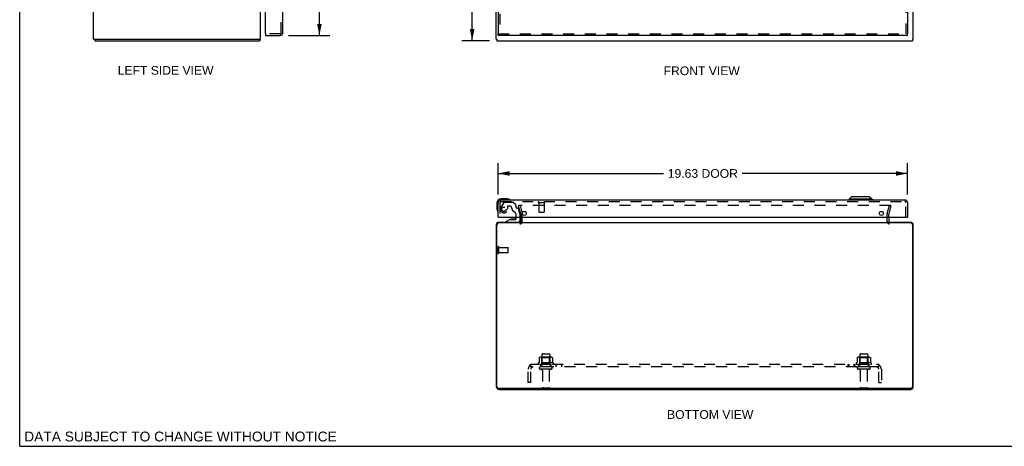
# Model space of a CAD drawing. Header units: inches. Extents: x 0 to 94.4, y 0 to 61.1.
# Tile 1 of 3: x 0 to 47.2, y 0 to 20.4. Entities that reach past the tile are written whole.
import ezdxf

# ---------------------------------------------------------------- set-up
doc = ezdxf.new("R2010")
doc.units = ezdxf.units.IN
doc.header["$LTSCALE"] = 5.194444
doc.header["$MEASUREMENT"] = 0
doc.linetypes.add('HIDDEN', pattern=[0.2, 0.1, -0.1])
doc.layers.get('0').update_dxf_attribs({"linetype": 'CONTINUOUS'})
for name, color, linetype in [('DEFAULT_2', 8, 'HIDDEN'), ('DIMENSIONS', 7, 'CONTINUOUS'), ('DOOR_ASSEMBLY', 7, 'CONTINUOUS'), ('SUBPANEL', 7, 'CONTINUOUS')]:
    doc.layers.add(name, color=color, linetype=linetype)
doc.styles.get("Standard").update_dxf_attribs({"font": 'arial.ttf'})
doc.dimstyles.new('DIMSTYLE_1', dxfattribs={"dimtxt": 0.416667, "dimasz": 0.555556, "dimexe": 0.09, "dimexo": 0.07, "dimgap": 0.0375, "dimtad": 0, "dimtih": 1, "dimtoh": 1, "dimzin": 4, "dimdsep": 46, "dimtxsty": 'Standard', "dimblk": '_FILLED', "dimblk1": '_FILLED', "dimblk2": '_FILLED', "dimcen": 0.09, "dimadec": 3, "dimazin": 1, "dimtfac": 1, "dimtdec": 3, "dimtofl": 0, "dimtmove": 0, "dimatfit": 3, "dimldrblk": '_FILLED', "dimfxl": 0, "dimtolj": 1, "dimtzin": 4, "dimarcsym": 0})

# ---------------------------------------------------------------- blocks, each defined once
blk = doc.blocks.new('_FILLED')
at = {"color": 0, "linetype": 'ByBlock'}
blk.add_solid([(0, 0), (-1, 0.2), (-1, -0.2)], dxfattribs=at)
blk = doc.blocks.new('*D2')
at = {"layer": 'DIMENSIONS', "color": 2, "linetype": 'Continuous'}
for p, q in [((22.53, 43.429), (21.201, 43.429)), ((21.701, 43.429), (21.701, 31.845)), ((21.701, 19.429), (21.701, 31.012)), ((22.53, 19.429), (21.201, 19.429))]:
    blk.add_line(p, q, dxfattribs=at)
at = {"layer": 'DIMENSIONS', "color": 2, "linetype": 'Continuous', "xscale": 0.5555555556, "yscale": 0.5555555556, "zscale": 0.5555555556}
for p, rotation in [((21.701, 43.429), 90), ((21.701, 19.429), 270)]:
    blk.add_blockref('_FILLED', p, dxfattribs=dict(at, rotation=rotation))
at = {"layer": 'DIMENSIONS', "color": 2, "linetype": 'Continuous', "insert": (21.701, 31.637), "char_height": 0.4167, "width": 1.45601, "attachment_point": 2, "line_spacing_factor": 0.9}
blk.add_mtext('24.00', dxfattribs=at)
blk = doc.blocks.new('*D4')
at = {"layer": 'DIMENSIONS', "color": 2, "linetype": 'Continuous'}
for p, q in [((12.887, 43.179), (14.873, 43.179)), ((14.373, 43.179), (14.373, 32.151)), ((14.373, 19.679), (14.373, 30.693)), ((12.887, 19.679), (14.873, 19.679))]:
    blk.add_line(p, q, dxfattribs=at)
at = {"layer": 'DIMENSIONS', "color": 2, "linetype": 'Continuous', "xscale": 0.5555555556, "yscale": 0.5555555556, "zscale": 0.5555555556}
for p, rotation in [((14.373, 43.179), 90), ((14.373, 19.679), 270)]:
    blk.add_blockref('_FILLED', p, dxfattribs=dict(at, rotation=rotation))
at = {"layer": 'DIMENSIONS', "color": 2, "linetype": 'Continuous', "insert": (14.373, 31.943), "char_height": 0.4167, "width": 1.74411, "attachment_point": 2, "line_spacing_factor": 0.9}
blk.add_mtext('23.50\\PDOOR', dxfattribs=at)
blk = doc.blocks.new('*D5')
at = {"layer": 'DIMENSIONS', "color": 2, "linetype": 'Continuous'}
for p, q in [((22.951, 12.066), (22.951, 13.57)), ((42.576, 12.066), (42.576, 13.57)), ((22.951, 13.07), (30.875, 13.07)), ((42.576, 13.07), (34.653, 13.07))]:
    blk.add_line(p, q, dxfattribs=at)
at = {"layer": 'DIMENSIONS', "color": 2, "linetype": 'Continuous', "xscale": 0.5555555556, "yscale": 0.5555555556, "zscale": 0.5555555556, "rotation": 180}
blk.add_blockref('_FILLED', (22.951, 13.07), dxfattribs=at)
at = {"layer": 'DIMENSIONS', "color": 2, "linetype": 'Continuous', "xscale": 0.5555555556, "yscale": 0.5555555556, "zscale": 0.5555555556}
blk.add_blockref('_FILLED', (42.576, 13.07), dxfattribs=at)
at = {"layer": 'DIMENSIONS', "color": 2, "linetype": 'Continuous', "insert": (32.764, 13.278), "char_height": 0.4167, "width": 3.36121, "attachment_point": 2, "line_spacing_factor": 0.9}
blk.add_mtext('19.63 DOOR', dxfattribs=at)

msp = doc.modelspace()

# ---------------------------------------------------------------- linework, layer by layer
at = {"color": 7, "linetype": 'Continuous'}
for p, q in [((0, 0), (0, 61.111)), ((3.55, 19.504), (3.652, 19.504)), ((3.6, 19.504), (3.6, 19.429)), ((11.435, 19.504), (11.547, 19.504)), ((11.524, 19.504), (11.524, 19.429)), ((22.856, 19.504), (22.889, 19.504)), ((22.889, 19.504), (22.889, 19.429)), ((42.856, 19.504), (42.823, 19.504)), ((42.823, 19.504), (42.823, 19.429)), ((0, 0), (94.444, 0))]:
    msp.add_line(p, q, dxfattribs=at)
at = {"color": 3, "linetype": 'Continuous'}
for p, q in [((3.547, 19.504), (3.547, 43.354)), ((11.547, 19.504), (11.547, 43.354)), ((22.856, 19.504), (22.856, 43.354)), ((42.856, 19.504), (42.856, 43.354)), ((3.547, 19.504), (3.55, 19.504)), ((3.6, 19.429), (11.524, 19.429)), ((3.657, 19.504), (11.435, 19.504)), ((22.889, 19.429), (42.823, 19.429)), ((24.031, 10.768), (24.031, 10.969)), ((41.681, 10.969), (41.681, 10.768)), ((22.856, 10.609), (22.856, 2.862)), ((22.889, 2.859), (22.889, 10.623)), ((24.031, 10.703), (22.969, 10.703)), ((24.018, 10.726), (22.973, 10.726)), ((24.031, 10.726), (41.681, 10.726)), ((42.743, 10.703), (41.681, 10.703)), ((42.739, 10.726), (41.694, 10.726)), ((42.823, 10.623), (42.823, 2.859)), ((42.856, 2.862), (42.856, 10.609)), ((22.969, 2.779), (42.743, 2.779)), ((22.992, 2.726), (42.72, 2.726))]:
    msp.add_line(p, q, dxfattribs=at)
for centre, radius, start, end in [((22.973, 10.609), 0.117, 90, 180), ((22.969, 10.623), 0.08, 90, 180), ((23.989, 10.768), 0.042, 270, 360), ((41.723, 10.768), 0.042, 180, 270), ((42.739, 10.609), 0.117, 0, 90), ((42.743, 10.623), 0.08, 0, 90), ((22.992, 2.862), 0.136, 180, 270), ((22.969, 2.859), 0.08, 180, 270), ((42.72, 2.862), 0.136, 270, 360), ((42.743, 2.859), 0.08, 270, 360)]:
    msp.add_arc(centre, radius, start, end, dxfattribs=at)
at = {"layer": 'DEFAULT_2', "color": 8, "linetype": 'HIDDEN'}
for p, q in [((24, 11.539), (23.927, 11.519)), ((24.031, 11.133), (23.927, 11.519)), ((41.759, 11.539), (23.954, 11.539)), ((24, 11.539), (24.103, 11.153)), ((41.61, 11.153), (41.713, 11.539)), ((41.786, 11.519), (41.682, 11.133)), ((41.713, 11.539), (41.786, 11.519)), ((24.031, 10.969), (24.031, 11.127)), ((24.106, 10.768), (24.106, 11.127)), ((41.606, 10.768), (41.606, 11.127)), ((41.681, 10.969), (41.681, 11.127)), ((22.931, 9.259), (22.931, 9.543)), ((22.974, 9.259), (22.974, 9.543)), ((22.974, 9.525), (23.421, 9.525)), ((23.431, 9.287), (23.431, 9.515)), ((22.974, 9.277), (23.421, 9.277)), ((25.487, 4.262), (24.976, 4.262)), ((25.048, 4.242), (25.028, 4.262)), ((25.044, 4.396), (25.044, 3.801)), ((25.074, 4.426), (25.389, 4.426)), ((25.415, 4.242), (25.435, 4.262)), ((25.419, 4.396), (25.419, 3.801)), ((40.737, 4.262), (40.226, 4.262)), ((40.298, 4.242), (40.278, 4.262)), ((40.294, 4.396), (40.294, 3.801)), ((40.324, 4.426), (40.639, 4.426)), ((40.665, 4.242), (40.685, 4.262)), ((40.669, 4.396), (40.669, 3.801)), ((25.587, 3.996), (24.876, 3.996)), ((24.897, 3.926), (25.566, 3.926)), ((24.912, 4.241), (24.912, 4.023)), ((25.489, 3.801), (24.974, 3.801)), ((25.048, 3.946), (25.028, 3.926)), ((25.048, 3.946), (25.048, 4.242)), ((25.415, 4.242), (25.048, 4.242)), ((25.415, 3.946), (25.048, 3.946)), ((25.415, 3.946), (25.415, 4.242)), ((25.415, 3.946), (25.435, 3.926)), ((25.55, 4.241), (25.55, 4.023)), ((40.837, 3.996), (40.126, 3.996)), ((40.147, 3.926), (40.816, 3.926)), ((40.162, 4.241), (40.162, 4.023)), ((40.739, 3.801), (40.224, 3.801)), ((40.298, 3.946), (40.278, 3.926)), ((40.665, 4.242), (40.298, 4.242)), ((40.298, 3.946), (40.298, 4.242)), ((40.665, 3.946), (40.298, 3.946)), ((40.665, 3.946), (40.665, 4.242)), ((40.665, 3.946), (40.685, 3.926)), ((40.8, 4.241), (40.8, 4.023)), ((25.489, 3.691), (24.974, 3.691)), ((25.066, 3.629), (25.066, 2.831)), ((25.396, 3.629), (25.396, 2.831)), ((40.739, 3.691), (40.224, 3.691)), ((40.316, 3.629), (40.316, 2.831)), ((40.646, 3.629), (40.646, 2.831)), ((25.096, 2.801), (25.366, 2.801)), ((40.346, 2.801), (40.616, 2.801))]:
    msp.add_line(p, q, dxfattribs=at)
for points in [[(23.954, 11.539), (23.952, 11.539), (23.951, 11.538), (23.949, 11.538), (23.948, 11.538), (23.946, 11.537), (23.945, 11.536), (23.943, 11.536), (23.942, 11.535), (23.941, 11.534), (23.939, 11.532), (23.938, 11.531), (23.937, 11.53), (23.936, 11.529), (23.936, 11.527), (23.935, 11.526), (23.935, 11.524), (23.934, 11.523), (23.934, 11.521), (23.934, 11.519)], [(23.934, 11.519), (23.934, 11.518), (23.934, 11.516), (23.935, 11.515)], [(41.777, 11.527), (41.776, 11.529), (41.775, 11.53), (41.774, 11.531), (41.773, 11.532), (41.772, 11.534), (41.771, 11.535), (41.77, 11.536), (41.768, 11.536), (41.767, 11.537), (41.765, 11.538), (41.764, 11.538), (41.762, 11.538), (41.76, 11.539), (41.759, 11.539)], [(41.777, 11.527), (41.778, 11.526), (41.778, 11.524), (41.778, 11.523), (41.779, 11.521), (41.779, 11.519)], [(41.779, 11.519), (41.779, 11.518), (41.778, 11.516), (41.778, 11.515)], [(24.912, 4.023), (24.912, 4.021), (24.912, 4.02), (24.912, 4.019), (24.912, 4.018), (24.911, 4.018), (24.911, 4.017), (24.91, 4.017), (24.91, 4.016), (24.91, 4.016), (24.909, 4.015), (24.909, 4.015), (24.909, 4.015), (24.909, 4.015), (24.908, 4.014), (24.908, 4.014), (24.908, 4.014), (24.907, 4.014), (24.907, 4.014)], [(24.918, 4.25), (24.917, 4.249), (24.916, 4.248), (24.915, 4.247), (24.914, 4.245), (24.913, 4.244), (24.913, 4.242), (24.912, 4.241)], [(25.544, 4.25), (25.546, 4.249), (25.547, 4.248), (25.548, 4.247), (25.549, 4.245), (25.55, 4.244), (25.55, 4.242), (25.55, 4.241)], [(25.556, 4.014), (25.555, 4.014), (25.555, 4.014), (25.555, 4.014), (25.554, 4.014), (25.554, 4.015), (25.554, 4.015), (25.554, 4.015), (25.553, 4.015), (25.553, 4.016), (25.553, 4.016), (25.552, 4.017), (25.552, 4.017), (25.552, 4.018), (25.551, 4.018), (25.551, 4.019), (25.551, 4.02), (25.55, 4.021), (25.55, 4.023)], [(40.162, 4.023), (40.162, 4.021), (40.162, 4.02), (40.162, 4.019), (40.162, 4.018), (40.161, 4.018), (40.161, 4.017), (40.16, 4.017), (40.16, 4.016), (40.16, 4.016), (40.159, 4.015), (40.159, 4.015), (40.159, 4.015), (40.159, 4.015), (40.158, 4.014), (40.158, 4.014), (40.158, 4.014), (40.157, 4.014), (40.157, 4.014)], [(40.168, 4.25), (40.167, 4.249), (40.166, 4.248), (40.165, 4.247), (40.164, 4.245), (40.163, 4.244), (40.163, 4.242), (40.162, 4.241)], [(40.794, 4.25), (40.796, 4.249), (40.797, 4.248), (40.798, 4.247), (40.799, 4.245), (40.8, 4.244), (40.8, 4.242), (40.8, 4.241)], [(40.806, 4.014), (40.805, 4.014), (40.805, 4.014), (40.805, 4.014), (40.804, 4.014), (40.804, 4.015), (40.804, 4.015), (40.804, 4.015), (40.803, 4.015), (40.803, 4.016), (40.803, 4.016), (40.802, 4.017), (40.802, 4.017), (40.802, 4.018), (40.801, 4.018), (40.801, 4.019), (40.801, 4.02), (40.8, 4.021), (40.8, 4.023)]]:
    msp.add_lwpolyline(points, dxfattribs=at)
for centre, radius, start, end in [((24.006, 11.127), 0.025, 0, 15), ((24.006, 11.127), 0.1, 0, 15), ((41.706, 11.127), 0.1, 165, 180), ((41.706, 11.127), 0.025, 165, 180), ((23.989, 10.768), 0.117, 270, 360), ((41.723, 10.768), 0.117, 180, 270), ((22.953, 9.543), 0.0215, 360, 180), ((23.421, 9.515), 0.01, 360, 90), ((22.953, 9.259), 0.0215, 180, 0), ((23.421, 9.287), 0.01, 270, 0), ((24.976, 4.121), 0.141, 90, 113.95), ((25.074, 4.396), 0.03, 90, 180), ((25.389, 4.396), 0.03, 0, 90), ((25.487, 4.121), 0.141, 66.05, 90), ((40.226, 4.121), 0.141, 90, 113.95), ((40.324, 4.396), 0.03, 90, 180), ((40.639, 4.396), 0.03, 0, 90), ((40.737, 4.121), 0.141, 66.05, 90), ((24.897, 3.964), 0.0384, 124.4497, 270), ((25.231, 3.396), 0.698, 117.6814, 120.6631), ((24.974, 3.746), 0.055, 90, 270), ((25.489, 3.746), 0.055, 270, 90), ((25.231, 3.396), 0.698, 59.3369, 62.3186), ((25.566, 3.964), 0.0384, 270, 55.5503), ((40.147, 3.964), 0.0384, 124.4497, 270), ((40.481, 3.396), 0.698, 117.6814, 120.6631), ((40.224, 3.746), 0.055, 90, 270), ((40.739, 3.746), 0.055, 270, 90), ((40.481, 3.396), 0.698, 59.3369, 62.3186), ((40.816, 3.964), 0.0384, 270, 55.5503), ((25.004, 3.629), 0.0625, 0, 90), ((25.459, 3.629), 0.0625, 90, 180), ((40.254, 3.629), 0.0625, 0, 90), ((40.709, 3.629), 0.0625, 90, 180), ((25.096, 2.831), 0.03, 180, 270), ((25.366, 2.831), 0.03, 270, 360), ((40.346, 2.831), 0.03, 180, 270), ((40.616, 2.831), 0.03, 270, 360)]:
    msp.add_arc(centre, radius, start, end, dxfattribs=at)
at = {"layer": 'DOOR_ASSEMBLY', "color": 8, "linetype": 'HIDDEN'}
for p, q in [((12.54, 19.796), (12.54, 43.062)), ((42.501, 43.104), (42.501, 19.754)), ((23.026, 23.834), (23.026, 19.754)), ((12.498, 19.754), (11.805, 19.754)), ((22.951, 19.754), (42.576, 19.754)), ((23.026, 11.677), (23.026, 10.969)), ((23.068, 11.719), (42.459, 11.719)), ((23.212, 11.675), (23.077, 11.442)), ((23.238, 11.69), (23.65, 11.69)), ((23.398, 11.489), (23.398, 11.356)), ((23.508, 11.505), (23.414, 11.505)), ((23.787, 11.566), (23.671, 11.681)), ((23.792, 11.552), (23.792, 11.474)), ((23.851, 11.415), (23.896, 11.415)), ((23.994, 11.136), (23.926, 11.392)), ((24.884, 11.676), (25.168, 11.676)), ((24.902, 11.676), (24.902, 11.229)), ((25.15, 11.676), (25.15, 11.229)), ((42.501, 10.969), (42.501, 11.677)), ((23.809, 10.969), (23.809, 11.079)), ((23.994, 11.136), (23.994, 10.969)), ((24.912, 11.219), (25.14, 11.219)), ((23.915, 10.726), (23.325, 10.726))]:
    msp.add_line(p, q, dxfattribs=at)
at = {"layer": 'DOOR_ASSEMBLY', "color": 3, "linetype": 'Continuous'}
for p, q in [((42.576, 43.104), (42.576, 19.754)), ((12.615, 19.796), (12.615, 23.679)), ((22.951, 23.679), (22.951, 19.754)), ((11.79, 19.769), (11.79, 22.837)), ((11.79, 19.679), (12.498, 19.679)), ((42.576, 19.679), (22.951, 19.679)), ((22.951, 10.969), (22.951, 11.677)), ((42.459, 11.794), (23.068, 11.794)), ((42.576, 11.677), (42.576, 10.969)), ((22.966, 10.969), (42.561, 10.969))]:
    msp.add_line(p, q, dxfattribs=at)
at = {"layer": 'DOOR_ASSEMBLY', "color": 7, "linetype": 'Continuous'}
for p, q in [((11.79, 19.754), (11.805, 19.754)), ((11.79, 19.754), (11.79, 19.679)), ((22.951, 19.679), (22.951, 19.754)), ((42.576, 19.679), (42.576, 19.754)), ((23.381, 11.854), (23.091, 11.854)), ((23.419, 11.851), (23.381, 11.854)), ((39.893, 11.952), (39.775, 11.833)), ((40.878, 11.833), (39.775, 11.833)), ((39.775, 11.833), (39.775, 11.794)), ((40.759, 11.952), (39.893, 11.952)), ((40.759, 11.952), (40.878, 11.833)), ((40.878, 11.833), (40.878, 11.794)), ((22.891, 11.654), (22.891, 11.365)), ((22.891, 11.365), (22.894, 11.327)), ((22.966, 10.969), (22.951, 10.969)), ((23.501, 10.864), (23.325, 10.765)), ((23.501, 10.864), (23.778, 10.864)), ((23.66, 10.881), (23.59, 10.881)), ((23.73, 10.881), (23.66, 10.881)), ((23.809, 10.895), (23.809, 10.969)), ((23.994, 10.969), (23.994, 10.805)), ((42.561, 10.969), (42.576, 10.969)), ((23.325, 10.726), (23.325, 10.765))]:
    msp.add_line(p, q, dxfattribs=at)
at = {"layer": 'DOOR_ASSEMBLY', "color": 8, "linetype": 'HIDDEN'}
msp.add_circle((23.226, 11.356), 0.103, dxfattribs=at)
at = {"layer": 'DOOR_ASSEMBLY', "color": 3, "linetype": 'Continuous'}
for centre in [(24.201, 11.157), (41.326, 11.157)]:
    msp.add_circle(centre, 0.094, dxfattribs=at)
for centre, radius, start, end in [((11.805, 19.769), 0.015, 180, 270), ((12.498, 19.796), 0.117, 270, 360), ((23.068, 11.677), 0.117, 90, 180), ((42.459, 11.677), 0.117, 0, 90)]:
    msp.add_arc(centre, radius, start, end, dxfattribs=at)
at = {"layer": 'DOOR_ASSEMBLY', "color": 8, "linetype": 'HIDDEN'}
for centre, radius, start, end in [((12.498, 19.796), 0.042, 270, 360), ((23.068, 11.677), 0.042, 90, 180), ((23.226, 11.356), 0.172, 150, 360), ((23.238, 11.66), 0.03, 90, 150), ((23.414, 11.489), 0.016, 90, 180), ((23.508, 11.415), 0.09, 0, 90), ((23.783, 11.415), 0.185, 180, 244.2582), ((23.65, 11.66), 0.03, 45, 90), ((23.772, 11.552), 0.02, 0, 45), ((23.851, 11.474), 0.059, 180, 270), ((23.896, 11.384), 0.031, 15, 90), ((24.884, 11.698), 0.0215, 90, 270), ((25.168, 11.698), 0.0215, 270, 90), ((42.459, 11.677), 0.042, 0, 90), ((23.621, 11.079), 0.188, 0, 64.2582), ((24.912, 11.229), 0.01, 180, 270), ((25.14, 11.229), 0.01, 270, 360)]:
    msp.add_arc(centre, radius, start, end, dxfattribs=at)
at = {"layer": 'DOOR_ASSEMBLY', "color": 7, "linetype": 'Continuous'}
for centre, radius, start, end in [((23.091, 11.654), 0.2, 90, 180), ((23.381, 11.604), 0.25, 59.1101, 90), ((23.501, 11.809), 0.015, 270, 353.6204), ((23.501, 11.806), 0.015, 6.3796, 59.1101), ((23.141, 11.365), 0.25, 180, 210.8899), ((22.94, 11.244), 0.015, 210.8899, 263.6204), ((22.936, 11.244), 0.015, 276.3796, 360), ((23.59, 10.791), 0.09, 90, 125.1877), ((23.73, 10.791), 0.09, 55.0768, 90), ((23.778, 10.895), 0.031, 270, 360), ((23.915, 10.805), 0.079, 270, 360)]:
    msp.add_arc(centre, radius, start, end, dxfattribs=at)
at = {"layer": 'SUBPANEL', "color": 8, "linetype": 'HIDDEN'}
for p, q in [((24.474, 3.872), (24.553, 3.776)), ((24.513, 3.801), (24.513, 3.926)), ((24.513, 3.926), (41.2, 3.926)), ((41.2, 3.801), (24.513, 3.801)), ((24.515, 3.846), (24.515, 3.848)), ((24.516, 3.845), (24.515, 3.846)), ((24.516, 3.844), (24.516, 3.845)), ((24.516, 3.842), (24.516, 3.844)), ((24.517, 3.841), (24.516, 3.842)), ((24.517, 3.84), (24.517, 3.841)), ((24.518, 3.838), (24.517, 3.84)), ((24.518, 3.837), (24.518, 3.838)), ((24.519, 3.835), (24.518, 3.837)), ((24.519, 3.834), (24.519, 3.835)), ((24.519, 3.832), (24.519, 3.834)), ((24.52, 3.831), (24.519, 3.832)), ((24.521, 3.829), (24.52, 3.831)), ((24.521, 3.828), (24.521, 3.829)), ((24.522, 3.826), (24.521, 3.828)), ((24.522, 3.824), (24.522, 3.826)), ((24.523, 3.823), (24.522, 3.824)), ((24.524, 3.821), (24.523, 3.823)), ((24.54, 3.783), (24.535, 3.788)), ((24.981, 3.926), (24.981, 3.801)), ((25.481, 3.926), (25.481, 3.801)), ((25.71, 3.926), (25.71, 3.801)), ((25.991, 3.926), (25.991, 3.801)), ((39.722, 3.926), (39.722, 3.801)), ((39.761, 3.926), (39.761, 3.801)), ((40.003, 3.926), (40.003, 3.801)), ((40.042, 3.926), (40.042, 3.801)), ((40.231, 3.926), (40.231, 3.801)), ((40.731, 3.926), (40.731, 3.801)), ((41.239, 3.872), (41.159, 3.776)), ((41.18, 3.801), (41.18, 3.801)), ((41.185, 3.811), (41.184, 3.81)), ((41.184, 3.81), (41.184, 3.809)), ((41.186, 3.813), (41.185, 3.811)), ((41.187, 3.816), (41.186, 3.814)), ((41.186, 3.814), (41.186, 3.813)), ((41.188, 3.817), (41.187, 3.816)), ((41.188, 3.819), (41.188, 3.817)), ((41.192, 3.828), (41.191, 3.826)), ((41.193, 3.831), (41.192, 3.83)), ((41.192, 3.83), (41.192, 3.828)), ((41.194, 3.835), (41.193, 3.833)), ((41.193, 3.833), (41.193, 3.831)), ((41.195, 3.838), (41.194, 3.836)), ((41.194, 3.836), (41.194, 3.835)), ((41.196, 3.841), (41.195, 3.839)), ((41.195, 3.839), (41.195, 3.838)), ((41.197, 3.843), (41.196, 3.842)), ((41.196, 3.842), (41.196, 3.841)), ((41.198, 3.847), (41.197, 3.846)), ((41.197, 3.846), (41.197, 3.845)), ((41.197, 3.845), (41.197, 3.843)), ((41.199, 3.851), (41.198, 3.85)), ((41.198, 3.85), (41.198, 3.849)), ((41.198, 3.849), (41.198, 3.847)), ((41.199, 3.853), (41.199, 3.852)), ((41.199, 3.852), (41.199, 3.851)), ((41.2, 3.801), (41.2, 3.926)), ((24.388, 3.051), (24.388, 3.689)), ((24.513, 3.051), (24.513, 3.689)), ((41.2, 3.051), (41.2, 3.689)), ((41.325, 3.689), (41.325, 3.051)), ((24.513, 3.051), (24.388, 3.051)), ((41.2, 3.051), (41.325, 3.051))]:
    msp.add_line(p, q, dxfattribs=at)
for points in [[(24.474, 3.872), (24.476, 3.874), (24.478, 3.875), (24.479, 3.878), (24.481, 3.88), (24.482, 3.882), (24.484, 3.885), (24.486, 3.888), (24.487, 3.891), (24.489, 3.894), (24.49, 3.898), (24.491, 3.901), (24.493, 3.904), (24.494, 3.907), (24.495, 3.91), (24.497, 3.912), (24.498, 3.915), (24.499, 3.917), (24.501, 3.919), (24.503, 3.921), (24.504, 3.923), (24.506, 3.924), (24.508, 3.925), (24.509, 3.925), (24.51, 3.926), (24.512, 3.926), (24.513, 3.926)], [(24.513, 3.86), (24.513, 3.861), (24.513, 3.861), (24.513, 3.861), (24.513, 3.861), (24.513, 3.861), (24.513, 3.86), (24.513, 3.86), (24.513, 3.86), (24.513, 3.86), (24.513, 3.859), (24.513, 3.859), (24.513, 3.858), (24.513, 3.858), (24.513, 3.857)], [(24.515, 3.848), (24.515, 3.849), (24.515, 3.85), (24.514, 3.85), (24.514, 3.851), (24.514, 3.852), (24.514, 3.852), (24.514, 3.853), (24.514, 3.853), (24.514, 3.854), (24.513, 3.855), (24.513, 3.855), (24.513, 3.856), (24.513, 3.856), (24.513, 3.857), (24.513, 3.857), (24.513, 3.858), (24.513, 3.858), (24.513, 3.859), (24.513, 3.859), (24.513, 3.86), (24.513, 3.86), (24.513, 3.86), (24.513, 3.86)], [(24.535, 3.788), (24.533, 3.789), (24.531, 3.791), (24.53, 3.792), (24.528, 3.794), (24.526, 3.796), (24.524, 3.797), (24.522, 3.798), (24.52, 3.799), (24.518, 3.8), (24.517, 3.8), (24.515, 3.801), (24.514, 3.801), (24.513, 3.801)], [(24.536, 3.797), (24.536, 3.797), (24.536, 3.797), (24.536, 3.797), (24.536, 3.797), (24.535, 3.797), (24.535, 3.798), (24.535, 3.798), (24.535, 3.798), (24.535, 3.799), (24.534, 3.799), (24.534, 3.799), (24.534, 3.8), (24.534, 3.8), (24.533, 3.801), (24.533, 3.801), (24.533, 3.802), (24.532, 3.802), (24.532, 3.803), (24.532, 3.803), (24.532, 3.804), (24.531, 3.805), (24.531, 3.805), (24.531, 3.806), (24.53, 3.807), (24.53, 3.807), (24.53, 3.808), (24.529, 3.809), (24.529, 3.809), (24.528, 3.81), (24.528, 3.811), (24.528, 3.812), (24.527, 3.812), (24.527, 3.813), (24.527, 3.814), (24.526, 3.815), (24.526, 3.815), (24.526, 3.816), (24.525, 3.817), (24.525, 3.818), (24.525, 3.819), (24.524, 3.819), (24.524, 3.82), (24.524, 3.821)], [(24.533, 3.801), (24.533, 3.8), (24.533, 3.8), (24.534, 3.8), (24.534, 3.799), (24.534, 3.799), (24.535, 3.798), (24.535, 3.798), (24.535, 3.798), (24.535, 3.798), (24.535, 3.797), (24.535, 3.797), (24.536, 3.797)], [(24.553, 3.776), (24.553, 3.775), (24.552, 3.775), (24.552, 3.775), (24.551, 3.775), (24.55, 3.775), (24.55, 3.776), (24.549, 3.776), (24.548, 3.777), (24.547, 3.777), (24.545, 3.778), (24.544, 3.779), (24.543, 3.781), (24.541, 3.782), (24.54, 3.783)], [(41.159, 3.776), (41.16, 3.775), (41.16, 3.775), (41.161, 3.775), (41.162, 3.775), (41.162, 3.775), (41.163, 3.776), (41.164, 3.776), (41.165, 3.777), (41.166, 3.777), (41.167, 3.778), (41.169, 3.779), (41.17, 3.781), (41.171, 3.782), (41.173, 3.783), (41.176, 3.786)], [(41.176, 3.786), (41.178, 3.788), (41.18, 3.789), (41.181, 3.791), (41.183, 3.792), (41.185, 3.794), (41.187, 3.796), (41.189, 3.797), (41.191, 3.798), (41.193, 3.799), (41.194, 3.8), (41.196, 3.8), (41.198, 3.801), (41.199, 3.801), (41.2, 3.801)], [(41.184, 3.809), (41.183, 3.807), (41.183, 3.807), (41.182, 3.806), (41.182, 3.806), (41.182, 3.805), (41.181, 3.804), (41.181, 3.804), (41.181, 3.803), (41.181, 3.803), (41.18, 3.802), (41.18, 3.802), (41.18, 3.801), (41.179, 3.801), (41.179, 3.8), (41.179, 3.8), (41.179, 3.8), (41.178, 3.799), (41.178, 3.799), (41.178, 3.798), (41.178, 3.798), (41.178, 3.798), (41.177, 3.797), (41.177, 3.797), (41.177, 3.797)], [(41.177, 3.797), (41.177, 3.797), (41.177, 3.797), (41.177, 3.797), (41.177, 3.797), (41.177, 3.797), (41.177, 3.797), (41.178, 3.798), (41.178, 3.798), (41.178, 3.798), (41.178, 3.798), (41.178, 3.799), (41.179, 3.799), (41.179, 3.799), (41.179, 3.8), (41.18, 3.8), (41.18, 3.801)], [(41.191, 3.826), (41.191, 3.825), (41.19, 3.824), (41.19, 3.823), (41.19, 3.822), (41.189, 3.821), (41.189, 3.821), (41.189, 3.82), (41.188, 3.819)], [(41.2, 3.861), (41.2, 3.861), (41.2, 3.861), (41.2, 3.86), (41.2, 3.86), (41.2, 3.86), (41.2, 3.86), (41.2, 3.859), (41.2, 3.859), (41.2, 3.859), (41.2, 3.858), (41.2, 3.858), (41.2, 3.857), (41.2, 3.857), (41.2, 3.856), (41.199, 3.856), (41.199, 3.855), (41.199, 3.855), (41.199, 3.854), (41.199, 3.854), (41.199, 3.853)], [(41.239, 3.872), (41.237, 3.874), (41.235, 3.875), (41.234, 3.878), (41.232, 3.88), (41.23, 3.882), (41.229, 3.885), (41.227, 3.888), (41.226, 3.891), (41.224, 3.894), (41.223, 3.898), (41.221, 3.901), (41.22, 3.904), (41.219, 3.907), (41.217, 3.91), (41.216, 3.912), (41.215, 3.915), (41.213, 3.917), (41.212, 3.919), (41.21, 3.921), (41.208, 3.923), (41.207, 3.924), (41.205, 3.925), (41.204, 3.925), (41.202, 3.926), (41.201, 3.926), (41.2, 3.926)], [(41.2, 3.858), (41.2, 3.858), (41.2, 3.859), (41.2, 3.859), (41.2, 3.859), (41.2, 3.86), (41.2, 3.86), (41.2, 3.86), (41.2, 3.86), (41.2, 3.861), (41.2, 3.861), (41.2, 3.861)]]:
    msp.add_lwpolyline(points, dxfattribs=at)
for centre, radius, start, end in [((24.625, 3.689), 0.237, 90, 180), ((24.625, 3.689), 0.112, 90, 180), ((41.088, 3.689), 0.237, 0, 90), ((41.088, 3.689), 0.112, 0, 90)]:
    msp.add_arc(centre, radius, start, end, dxfattribs=at)

# ---------------------------------------------------------------- texts
at = {"layer": 'DIMENSIONS', "color": 2, "linetype": 'Continuous', "attachment_point": 2, "line_spacing_factor": 0.9}
for s, insert, char_height, width in [('LEFT SIDE VIEW', (6.999, 18.217), 0.41667, 4.58178), ('FRONT VIEW', (32.71, 18.196), 0.4167, 3.64622), ('BOTTOM VIEW', (33.116, 1.731), 0.41667, 4.12949), ('DATA SUBJECT TO CHANGE WITHOUT NOTICE', (7.712, 0.704), 0.47222, 14.96014)]:
    msp.add_mtext(s, dxfattribs=dict(at, insert=insert, char_height=char_height, width=width))

# ---------------------------------------------------------------- dimensions: what is measured, and where the dimension line sits
at = {"layer": 'DIMENSIONS', "color": 2, "linetype": 'Continuous'}
dim = msp.add_linear_dim(base=(14.373, 19.679), p1=(12.817, 43.179), p2=(12.817, 19.679), angle=270, text='<>\\PDOOR', dimstyle='DIMSTYLE_1', dxfattribs=at)
dim.commit()
dim.dimension.update_dxf_attribs({"geometry": '*D4', "text_midpoint": (14.373, 31.422), "dimtype": 160})
dim = msp.add_linear_dim(base=(21.701, 19.429), p1=(22.6, 43.429), p2=(22.6, 19.429), angle=270, dimstyle='DIMSTYLE_1', dxfattribs=at)
dim.commit()
dim.dimension.update_dxf_attribs({"geometry": '*D2', "text_midpoint": (21.695, 31.426), "dimtype": 160})
dim = msp.add_linear_dim(base=(42.576375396, 13.070106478), p1=(22.951375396, 11.9959148), p2=(42.576375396, 11.9959148), text='<> DOOR', dimstyle='DIMSTYLE_1', dxfattribs=at)
dim.commit()
dim.dimension.update_dxf_attribs({"geometry": '*D5', "text_midpoint": (32.763875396, 13.070106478), "dimtype": 160})

doc.saveas('drawing.dxf')
